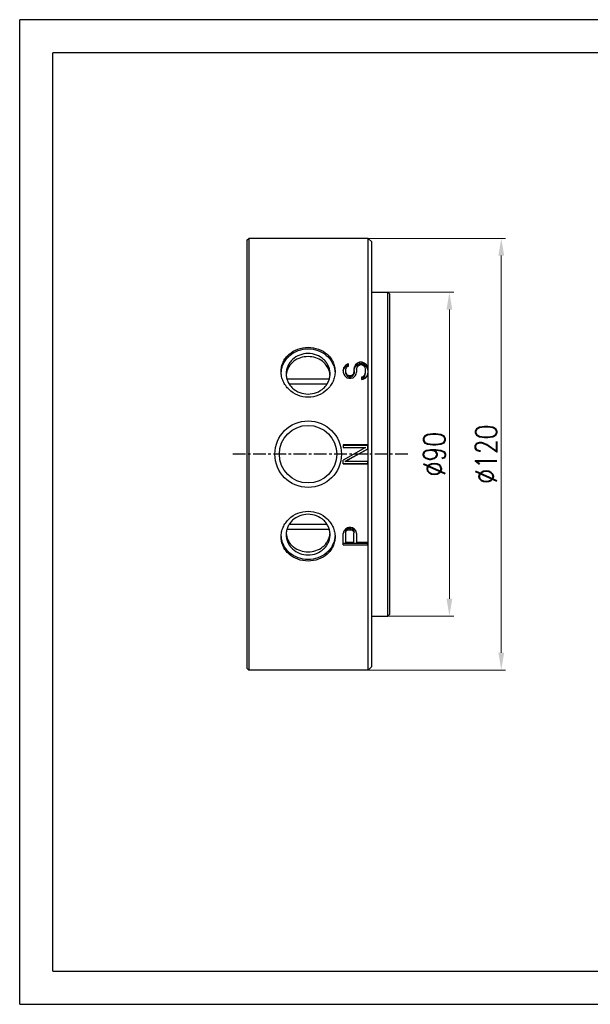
# Model space of a CAD drawing. Header units: millimetres. Extents: x 7279 to 7666, y 682 to 956.
# Tile 1 of 2: x 7279 to 7438, y 682 to 956. Entities that reach past the tile are written whole.
import ezdxf
from ezdxf.enums import TextEntityAlignment as Align

# ---------------------------------------------------------------- set-up
doc = ezdxf.new("R2010")
doc.units = ezdxf.units.MM
doc.linetypes.add('CENTER', pattern=[0.6, 0.375, -0.075, 0.075, -0.075])
for name, color, linetype in [('2细线层', 4, 'Continuous'), ('6文字层', 3, 'Continuous'), ('图框层', 7, 'Continuous')]:
    doc.layers.add(name, color=color, linetype=linetype)
doc.layers.add('dim', color=82, linetype='Continuous', lineweight=9)
doc.styles.add('TH_GBDIM', font='romans.shx', dxfattribs={"width": 0.8, "bigfont": 'gbcbig.shx'})
doc.dimstyles.new('TH_GBDIM', dxfattribs={"dimtxt": 3.5, "dimasz": 2.5, "dimexe": 2, "dimexo": 0, "dimgap": 1.5, "dimtad": 1, "dimdec": 1, "dimdsep": 46, "dimtxsty": 'TH_GBDIM', "dimcen": 2.5, "dimclrd": 3, "dimclre": 3, "dimclrt": 3, "dimadec": 0, "dimazin": 2, "dimtfac": 0.714286, "dimtdec": 1, "dimtmove": 0, "dimatfit": 3, "dimfxl": 1, "dimtzin": 0, "dimlwd": -1, "dimlwe": -1, "dimarcsym": 0})

# ---------------------------------------------------------------- blocks, each defined once
blk = doc.blocks.new('A3')
at = {"layer": '2细线层'}
for p, q in [((-410, -10), (-410, 287)), ((10, 287), (-410, 287)), ((-410, -10), (10, -10))]:
    blk.add_line(p, q, dxfattribs=at)
at = {"layer": '图框层'}
for p, q in [((-400, 0), (-400, 277)), ((0, 277), (-400, 277)), ((-400, 0), (0, 0))]:
    blk.add_line(p, q, dxfattribs=at)
at = {"layer": '6文字层', "style": 'TH_GBDIM', "width": 0.8, "flags": 8}
for tag, height, p in [('材料', 3.5, (-90, 34.96)), ('设计', 3.5, (-160.16, 21.88)), ('AAAA-A-AA', 2.5, (-128.37, 21.88)), ('名称', 3.5, (-30, 20.97)), ('A', 3.5, (-105, 10)), ('1：1', 3.5, (-67.5, 10)), ('编号', 3.5, (-32.61, 5.49))]:
    blk.add_attdef(tag, text='', height=height, dxfattribs=at).set_placement(p, align=Align.MIDDLE)
blk = doc.blocks.new('*D6')
at = {"layer": 'Defpoints', "color": 0, "transparency": 16777216}
for p in [(7379.31, 880.06), (7379.31, 790.06), (7398.63, 790.06)]:
    blk.add_point(p, dxfattribs=at)
at = {"layer": 'dim', "color": 3, "transparency": 16777216}
for p, q in [((7379.31, 880.06), (7399.83, 880.06)), ((7398.63, 875.26), (7398.63, 794.86)), ((7379.31, 790.06), (7399.83, 790.06))]:
    blk.add_line(p, q, dxfattribs=at)
for points in [[(7397.83, 875.26), (7399.43, 875.26), (7398.63, 880.06)], [(7397.83, 794.86), (7399.43, 794.86), (7398.63, 790.06)]]:
    blk.add_solid(points, dxfattribs=at)
at = {"layer": 'dim', "color": 3, "transparency": 16777216, "insert": (7394.43, 835.06), "char_height": 6, "attachment_point": 5, "rotation": 90, "style": 'TH_GBDIM'}
blk.add_mtext('%%c90', dxfattribs=at)
blk = doc.blocks.new('*D7')
at = {"layer": 'Defpoints', "color": 0, "transparency": 16777216}
for p in [(7362.44, 895.06), (7362.44, 775.06), (7413.05, 775.06)]:
    blk.add_point(p, dxfattribs=at)
at = {"layer": 'dim', "color": 3, "transparency": 16777216}
for p, q in [((7362.44, 895.06), (7414.25, 895.06)), ((7413.05, 890.26), (7413.05, 779.86)), ((7362.44, 775.06), (7414.25, 775.06))]:
    blk.add_line(p, q, dxfattribs=at)
for points in [[(7412.25, 890.26), (7413.85, 890.26), (7413.05, 895.06)], [(7412.25, 779.86), (7413.85, 779.86), (7413.05, 775.06)]]:
    blk.add_solid(points, dxfattribs=at)
at = {"layer": 'dim', "color": 3, "transparency": 16777216, "insert": (7408.85, 835.06), "char_height": 6, "attachment_point": 5, "rotation": 90, "style": 'TH_GBDIM'}
blk.add_mtext('%%c120', dxfattribs=at)

msp = doc.modelspace()

# ---------------------------------------------------------------- linework, layer by layer
at = {"color": 7, "linetype": 'Continuous'}
for p, q in [((7342.36, 894.56), (7342.86, 895.06)), ((7342.86, 895.06), (7342.86, 775.06)), ((7376.06, 895.06), (7342.86, 895.06)), ((7376.06, 775.06), (7376.06, 895.06)), ((7377.06, 894.06), (7376.06, 895.06)), ((7342.36, 894.56), (7342.36, 775.56)), ((7377.06, 776.06), (7377.06, 894.06)), ((7377.06, 880.06), (7381.56, 880.06)), ((7381.56, 790.06), (7381.56, 880.06)), ((7382.06, 879.56), (7381.56, 880.06)), ((7382.06, 790.56), (7382.06, 879.56)), ((7369.71, 859.71), (7369.28, 859.19)), ((7370.28, 860.11), (7369.71, 859.71)), ((7369.72, 859.34), (7369.71, 859.71)), ((7369.72, 859.34), (7370.29, 859.73)), ((7370.62, 860.21), (7370.28, 860.11)), ((7370.29, 859.73), (7370.28, 860.11)), ((7370.29, 859.73), (7370.6, 859.82)), ((7370.35, 859.41), (7370.62, 859.54)), ((7372.55, 859.86), (7372.26, 859.33)), ((7372.27, 858.97), (7372.56, 859.48)), ((7373.12, 860.39), (7372.55, 859.86)), ((7372.56, 859.48), (7372.55, 859.86)), ((7372.56, 859.48), (7373.13, 860)), ((7373.01, 859.25), (7373.32, 859.68)), ((7373.69, 860.65), (7373.12, 860.39)), ((7373.13, 860), (7373.12, 860.39)), ((7373.13, 860), (7373.7, 860.25)), ((7373.32, 859.68), (7373.8, 859.97)), ((7373.7, 860.25), (7373.69, 860.65)), ((7374.4, 860.65), (7373.69, 860.65)), ((7373.7, 860.25), (7374.4, 860.25)), ((7373.8, 859.97), (7374.29, 859.97)), ((7374.29, 859.97), (7374.77, 859.68)), ((7374.4, 860.25), (7374.4, 860.65)), ((7374.97, 860.39), (7374.4, 860.65)), ((7374.4, 860.25), (7374.96, 860)), ((7374.77, 859.68), (7375.09, 859.25)), ((7374.96, 860), (7374.97, 860.39)), ((7374.96, 860), (7375.53, 859.48)), ((7375.55, 859.86), (7374.97, 860.39)), ((7375.53, 859.48), (7375.55, 859.86)), ((7375.53, 859.48), (7375.82, 858.97)), ((7375.83, 859.33), (7375.55, 859.86)), ((7369.28, 859.19), (7369.13, 858.53)), ((7369.13, 857.87), (7369.28, 857.34)), ((7369.15, 858.19), (7369.29, 858.83)), ((7369.29, 858.83), (7369.28, 859.19)), ((7369.28, 857.34), (7369.57, 856.82)), ((7369.29, 858.83), (7369.72, 859.34)), ((7369.57, 856.82), (7370.14, 856.3)), ((7369.86, 857.51), (7369.87, 857.85)), ((7369.86, 857.51), (7370.02, 857.09)), ((7369.87, 858.69), (7370.03, 859.12)), ((7370.03, 857.42), (7369.87, 857.85)), ((7370.02, 857.09), (7370.03, 857.42)), ((7370.02, 857.09), (7370.34, 856.65)), ((7370.03, 859.12), (7370.35, 859.41)), ((7370.35, 856.99), (7370.03, 857.42)), ((7370.34, 856.65), (7370.35, 856.99)), ((7370.83, 856.84), (7370.35, 856.99)), ((7370.83, 856.5), (7370.83, 856.84)), ((7371.15, 856.84), (7370.83, 856.84)), ((7371.64, 856.99), (7371.15, 856.84)), ((7371.16, 856.5), (7371.15, 856.84)), ((7371.96, 857.42), (7371.64, 856.99)), ((7371.65, 856.65), (7371.64, 856.99)), ((7371.65, 856.65), (7371.97, 857.09)), ((7371.85, 856.3), (7372.42, 856.82)), ((7372.11, 857.85), (7371.96, 857.42)), ((7371.97, 857.09), (7371.96, 857.42)), ((7371.97, 857.09), (7372.13, 857.51)), ((7372.26, 859.33), (7372.11, 858.67)), ((7372.13, 857.51), (7372.11, 857.85)), ((7372.13, 858.32), (7372.27, 858.97)), ((7372.13, 858.32), (7372.13, 857.51)), ((7372.27, 858.97), (7372.26, 859.33)), ((7372.42, 856.82), (7372.71, 857.34)), ((7372.71, 857.34), (7372.85, 857.87)), ((7372.85, 858.69), (7373.01, 859.25)), ((7375.08, 857.01), (7374.61, 856.58)), ((7375.24, 857.58), (7375.08, 857.01)), ((7375.1, 856.68), (7375.08, 857.01)), ((7375.09, 859.25), (7375.24, 858.69)), ((7375.1, 856.68), (7375.26, 857.25)), ((7375.26, 857.25), (7375.24, 857.58)), ((7375.41, 856.29), (7375.84, 856.94)), ((7375.82, 858.97), (7375.83, 859.33)), ((7375.82, 858.97), (7375.96, 858.32)), ((7375.98, 858.67), (7375.83, 859.33)), ((7375.84, 856.94), (7375.98, 857.6)), ((7375.98, 858.67), (7375.98, 857.6)), ((7353.46, 855.97), (7365.25, 855.97)), ((7364.58, 854.51), (7354.13, 854.51)), ((7370.14, 856.3), (7370.7, 856.17)), ((7370.34, 856.65), (7370.83, 856.5)), ((7370.7, 856.17), (7371.28, 856.17)), ((7370.83, 856.5), (7371.16, 856.5)), ((7371.16, 856.5), (7371.65, 856.65)), ((7371.28, 856.17), (7371.85, 856.3)), ((7374.61, 856.58), (7374.2, 856.45)), ((7374.2, 855.78), (7374.69, 855.89)), ((7374.21, 856.12), (7374.62, 856.25)), ((7374.62, 856.25), (7374.61, 856.58)), ((7374.62, 856.25), (7375.1, 856.68)), ((7374.69, 855.89), (7375.41, 856.29)), ((7375.98, 837.62), (7369.13, 837.62)), ((7375.31, 836.96), (7369.13, 833.44)), ((7369.13, 836.96), (7375.31, 836.96)), ((7369.15, 837.56), (7375.96, 837.56)), ((7375.61, 836.31), (7369.59, 833.01)), ((7369.65, 833), (7375.98, 836.52)), ((7375.33, 836.92), (7375.37, 836.94)), ((7369.13, 832.34), (7369.13, 833.44)), ((7369.13, 832.34), (7375.98, 832.34)), ((7375.96, 832.4), (7369.15, 832.4)), ((7375.98, 833), (7369.65, 833)), ((7365.25, 814.14), (7353.46, 814.14)), ((7354.13, 815.61), (7364.58, 815.61)), ((7369.28, 813.68), (7369.13, 813.02)), ((7369.71, 814.2), (7369.28, 813.68)), ((7370.28, 814.59), (7369.71, 814.2)), ((7369.87, 813.94), (7369.71, 813.5)), ((7369.71, 813.5), (7369.72, 813.18)), ((7369.72, 813.18), (7369.88, 813.61)), ((7370.2, 814.23), (7369.87, 813.94)), ((7369.87, 813.94), (7369.88, 813.61)), ((7369.88, 813.61), (7370.21, 813.91)), ((7370.68, 814.38), (7370.2, 814.23)), ((7370.2, 814.23), (7370.21, 813.91)), ((7370.21, 813.91), (7370.68, 814.05)), ((7370.71, 814.72), (7370.28, 814.59)), ((7371.16, 814.38), (7370.68, 814.38)), ((7370.68, 814.38), (7370.68, 814.05)), ((7370.68, 814.05), (7371.15, 814.05)), ((7371.28, 814.72), (7370.71, 814.72)), ((7371.16, 814.38), (7371.15, 814.05)), ((7371.15, 814.05), (7371.63, 813.91)), ((7371.64, 814.23), (7371.16, 814.38)), ((7371.7, 814.59), (7371.28, 814.72)), ((7371.64, 814.23), (7371.63, 813.91)), ((7371.63, 813.91), (7371.95, 813.61)), ((7371.97, 813.94), (7371.64, 814.23)), ((7372.28, 814.2), (7371.7, 814.59)), ((7371.97, 813.94), (7371.95, 813.61)), ((7371.95, 813.61), (7372.11, 813.18)), ((7372.13, 813.5), (7371.97, 813.94)), ((7372.13, 813.5), (7372.11, 813.18)), ((7372.71, 813.68), (7372.28, 814.2)), ((7372.85, 813.02), (7372.71, 813.68)), ((7375.96, 810.22), (7369.15, 810.22)), ((7372.11, 810.51), (7369.72, 810.51)), ((7375.98, 810.51), (7372.85, 810.51)), ((7369.13, 809.84), (7375.98, 809.84)), ((7377.06, 790.06), (7381.56, 790.06)), ((7382.06, 790.56), (7381.56, 790.06)), ((7342.36, 775.56), (7342.86, 775.06)), ((7376.06, 775.06), (7342.86, 775.06)), ((7377.06, 776.06), (7376.06, 775.06))]:
    msp.add_line(p, q, dxfattribs=at)
at = {"color": 1, "linetype": 'CENTER', "ltscale": 9.398}
msp.add_line((7387.06, 835.06), (7337.86, 835.06), dxfattribs=at)
at = {"color": 7, "linetype": 'Continuous'}
for radius in [9.25, 8]:
    msp.add_circle((7359.36, 835.06), radius, dxfattribs=at)
for centre, radius, start, end in [((7358.29, 857.41), 6.43, 174.5911, 175.3017), ((7358.43, 856.68), 5.17, 170.6919, 175.3432), ((7360.29, 856.68), 5.17, 4.6418, 9.2797), ((7360.43, 857.41), 6.43, 4.7142, 5.409), ((7377.84, 850.72), 13.99, 259.5545, 259.8158), ((7367.04, 820.99), 12.29, 77.739, 78.0448), ((7358.4, 813.43), 5.15, 183.9221, 187.516), ((7360.31, 813.43), 5.15, 352.5009, 356.0803), ((7358.29, 812.71), 6.43, 184.7142, 185.409), ((7358.38, 813.43), 5.12, 187.5196, 188.051), ((7360.34, 813.43), 5.12, 351.9488, 352.4974), ((7360.43, 812.71), 6.43, 354.5911, 355.3017)]:
    msp.add_arc(centre, radius, start, end, dxfattribs=at)
for centre, major_axis, ratio, start_param, end_param in [((7369.57, 835.06), (0.43, 60), 0.015892, -1.150441, -1.138097), ((7370.18, 835.06), (-0.4, 60), 0.016104, 1.168655, 1.180638), ((7368.83, 835.06), (0.4, 59.12), 0.016096, -1.181056, -1.165808), ((7368.83, 835.06), (0.41, 60), 0.016096, -1.181007, -1.165857), ((7373.16, 835.06), (-0.41, 60), 0.016096, 1.166193, 1.181007), ((7371.81, 835.06), (0.41, 60), 0.016095, -1.180637, -1.165907), ((7376.29, 835.06), (-0.4, 60), 0.016112, 1.165908, 1.185848), ((7375.25, 835.06), (-0.37, 60), 0.016344, 1.206095, 1.218034), ((7370.18, 835.06), (-0.04, 60), 0.017443, 1.528121, 1.539138), ((7374.93, 835.06), (0.04, 60), 0.017446, -1.546459, -1.528123), ((7374.93, 835.06), (-0.04, 60), 0.017442, -1.616114, -1.605096), ((7374.93, 835.06), (-0.43, 60), 0.015883, -2.004719, -1.99236)]:
    msp.add_ellipse(centre, major_axis=major_axis, ratio=ratio, start_param=start_param, end_param=end_param, dxfattribs=at)
for points, knots in [([(7351.86, 858.02), (7351.86, 858.47), (7351.95, 859.37), (7352.39, 860.67), (7353.09, 861.85), (7354.35, 863.22), (7356.46, 864.44), (7359.36, 864.93), (7362.26, 864.44), (7364.36, 863.22), (7365.63, 861.85), (7366.33, 860.67), (7366.76, 859.37), (7366.86, 858.47), (7366.86, 858.02)], [0, 0, 0, 0, 0.060542, 0.120932, 0.181678, 0.243291, 0.369616, 0.499997, 0.630376, 0.7567, 0.818316, 0.879064, 0.939457, 1, 1, 1, 1]), ([(7351.89, 858.01), (7351.93, 858.44), (7352.09, 859.29), (7352.6, 860.5), (7353.33, 861.6), (7354.59, 862.88), (7356.6, 864.03), (7359.36, 864.5), (7362.11, 864.03), (7364.13, 862.88), (7365.38, 861.6), (7366.12, 860.5), (7366.62, 859.29), (7366.79, 858.44), (7366.83, 858.01)], [0, 0, 0, 0, 0.060174, 0.120799, 0.182171, 0.244424, 0.371037, 0.499997, 0.628956, 0.755569, 0.817824, 0.879197, 0.939825, 1, 1, 1, 1]), ([(7359.36, 863.05), (7358.57, 863.05), (7356.98, 862.76), (7355.28, 861.72), (7354.26, 860.57), (7353.69, 859.59), (7353.34, 858.52), (7353.26, 857.78), (7353.26, 857.41)], [0, 0, 0, 0, 0.258402, 0.511583, 0.63594, 0.758476, 0.879635, 1, 1, 1, 1]), ([(7365.46, 857.41), (7365.46, 857.78), (7365.38, 858.52), (7365.03, 859.59), (7364.46, 860.57), (7363.43, 861.72), (7361.73, 862.76), (7360.15, 863.05), (7359.36, 863.05)], [0, 0, 0, 0, 0.120365, 0.241524, 0.36406, 0.488417, 0.741598, 1, 1, 1, 1]), ([(7359.36, 862.19), (7358.64, 862.19), (7357.21, 861.97), (7355.32, 860.99), (7353.91, 859.46), (7353.43, 858.17), (7353.33, 857.52)], [0, 0, 0, 0, 0.260389, 0.514241, 0.759566, 1, 1, 1, 1]), ([(7365.39, 857.51), (7365.28, 858.17), (7364.8, 859.46), (7363.39, 860.99), (7361.5, 861.97), (7360.07, 862.19), (7359.36, 862.19)], [0, 0, 0, 0, 0.240432, 0.485754, 0.739605, 1, 1, 1, 1]), ([(7366.86, 858.02), (7366.86, 857.56), (7366.76, 856.64), (7366.33, 855.31), (7365.63, 854.08), (7364.37, 852.62), (7362.29, 851.28), (7359.36, 850.72), (7356.43, 851.28), (7354.34, 852.62), (7353.09, 854.08), (7352.39, 855.31), (7351.96, 856.64), (7351.86, 857.56), (7351.86, 858.02)], [0, 0, 0, 0, 0.059923, 0.120723, 0.18246, 0.24509, 0.371813, 0.499997, 0.628179, 0.754901, 0.817534, 0.879273, 0.940076, 1, 1, 1, 1]), ([(7353.26, 857.41), (7353.26, 857.04), (7353.34, 856.3), (7353.69, 855.23), (7354.26, 854.25), (7355.28, 853.1), (7356.98, 852.06), (7358.57, 851.78), (7359.36, 851.78)], [0, 0, 0, 0, 0.120365, 0.241524, 0.36406, 0.488417, 0.741598, 1, 1, 1, 1]), ([(7359.36, 851.78), (7360.15, 851.78), (7361.73, 852.06), (7363.43, 853.1), (7364.46, 854.25), (7365.03, 855.23), (7365.38, 856.3), (7365.46, 857.04), (7365.46, 857.41)], [0, 0, 0, 0, 0.258402, 0.511583, 0.63594, 0.758476, 0.879635, 1, 1, 1, 1]), ([(7351.86, 812.1), (7351.86, 812.55), (7351.96, 813.47), (7352.39, 814.8), (7353.09, 816.03), (7354.34, 817.49), (7356.43, 818.83), (7359.36, 819.39), (7362.29, 818.83), (7364.37, 817.49), (7365.63, 816.03), (7366.33, 814.8), (7366.76, 813.47), (7366.86, 812.55), (7366.86, 812.1)], [0, 0, 0, 0, 0.059923, 0.120723, 0.18246, 0.24509, 0.371813, 0.499997, 0.628179, 0.754901, 0.817534, 0.879273, 0.940076, 1, 1, 1, 1]), ([(7359.36, 818.34), (7358.57, 818.34), (7356.98, 818.05), (7355.28, 817.01), (7354.26, 815.86), (7353.69, 814.88), (7353.34, 813.81), (7353.26, 813.07), (7353.26, 812.7)], [0, 0, 0, 0, 0.258402, 0.511583, 0.63594, 0.758476, 0.879635, 1, 1, 1, 1]), ([(7365.46, 812.7), (7365.46, 813.07), (7365.38, 813.81), (7365.03, 814.88), (7364.46, 815.86), (7363.43, 817.01), (7361.73, 818.05), (7360.15, 818.34), (7359.36, 818.34)], [0, 0, 0, 0, 0.120365, 0.241524, 0.36406, 0.488417, 0.741598, 1, 1, 1, 1]), ([(7369.13, 809.84), (7369.13, 810.1), (7369.13, 811.16), (7369.13, 812.22), (7369.13, 813.02)], [0, 0, 0, 0, 0.247655, 1, 1, 1, 1]), ([(7369.72, 813.18), (7369.72, 812.95), (7369.72, 812.06), (7369.72, 811.18), (7369.72, 810.51)], [0, 0, 0, 0, 0.251875, 1, 1, 1, 1]), ([(7372.11, 810.51), (7372.11, 810.73), (7372.11, 811.62), (7372.11, 812.51), (7372.11, 813.18)], [0, 0, 0, 0, 0.248088, 1, 1, 1, 1]), ([(7372.85, 813.02), (7372.85, 812.81), (7372.85, 811.97), (7372.85, 811.14), (7372.85, 810.51)], [0, 0, 0, 0, 0.251775, 1, 1, 1, 1]), ([(7366.86, 812.1), (7366.86, 811.64), (7366.76, 810.74), (7366.33, 809.45), (7365.63, 808.27), (7364.36, 806.9), (7362.26, 805.67), (7359.36, 805.18), (7356.46, 805.67), (7354.35, 806.9), (7353.09, 808.27), (7352.39, 809.45), (7351.95, 810.74), (7351.86, 811.64), (7351.86, 812.1)], [0, 0, 0, 0, 0.060542, 0.120932, 0.181678, 0.243291, 0.369616, 0.499997, 0.630376, 0.7567, 0.818316, 0.879064, 0.939457, 1, 1, 1, 1]), ([(7366.83, 812.1), (7366.79, 811.67), (7366.62, 810.82), (7366.12, 809.61), (7365.38, 808.51), (7364.13, 807.23), (7362.11, 806.09), (7359.36, 805.62), (7356.6, 806.09), (7354.59, 807.23), (7353.33, 808.51), (7352.6, 809.61), (7352.09, 810.82), (7351.93, 811.67), (7351.89, 812.1)], [0, 0, 0, 0, 0.060174, 0.120799, 0.182171, 0.244424, 0.371037, 0.499997, 0.628956, 0.755569, 0.817824, 0.879197, 0.939825, 1, 1, 1, 1]), ([(7353.26, 812.7), (7353.26, 812.33), (7353.34, 811.59), (7353.69, 810.53), (7354.26, 809.54), (7355.28, 808.39), (7356.98, 807.35), (7358.57, 807.07), (7359.36, 807.07)], [0, 0, 0, 0, 0.120365, 0.241524, 0.36406, 0.488417, 0.741598, 1, 1, 1, 1]), ([(7353.31, 812.71), (7353.35, 812.38), (7353.52, 811.72), (7353.95, 810.79), (7354.55, 809.96), (7355.58, 809), (7357.19, 808.15), (7358.63, 807.93), (7359.36, 807.93)], [0, 0, 0, 0, 0.120358, 0.241086, 0.363015, 0.486812, 0.740061, 1, 1, 1, 1]), ([(7359.36, 807.93), (7360.08, 807.93), (7361.53, 808.15), (7363.14, 809), (7364.16, 809.96), (7364.77, 810.79), (7365.2, 811.72), (7365.36, 812.38), (7365.41, 812.71)], [0, 0, 0, 0, 0.25994, 0.513188, 0.636985, 0.758915, 0.879642, 1, 1, 1, 1]), ([(7359.36, 807.07), (7360.15, 807.07), (7361.73, 807.35), (7363.43, 808.39), (7364.46, 809.54), (7365.03, 810.53), (7365.38, 811.59), (7365.46, 812.33), (7365.46, 812.7)], [0, 0, 0, 0, 0.258402, 0.511583, 0.63594, 0.758476, 0.879635, 1, 1, 1, 1])]:
    msp.add_open_spline(points, degree=3, knots=knots, dxfattribs=at)

# ---------------------------------------------------------------- block references
at = {"layer": '6文字层', "xscale": 0.9216000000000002, "yscale": 0.9216000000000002, "zscale": 0.9216000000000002}
msp.add_blockref('A3', (7657.04, 691.35), dxfattribs=at)

# ---------------------------------------------------------------- dimensions: what is measured, and where the dimension line sits
at = {"layer": 'dim'}
for base, p1, p2, picture, middle in [((7413.05, 775.06), (7362.44, 895.06), (7362.44, 775.06), '*D7', (7408.85, 835.06)), ((7398.63, 790.06), (7379.31, 880.06), (7379.31, 790.06), '*D6', (7394.43, 835.06))]:
    dim = msp.add_linear_dim(base=base, p1=p1, p2=p2, angle=90, text='%%c<>', dimstyle='TH_GBDIM', override={"dimtxt": 6, "dimasz": 4.8, "dimexe": 1.1994, "dimgap": 1.1994}, dxfattribs=at)
    dim.commit()
    dim.dimension.update_dxf_attribs({"geometry": picture, "text_midpoint": middle})

doc.saveas('drawing.dxf')
